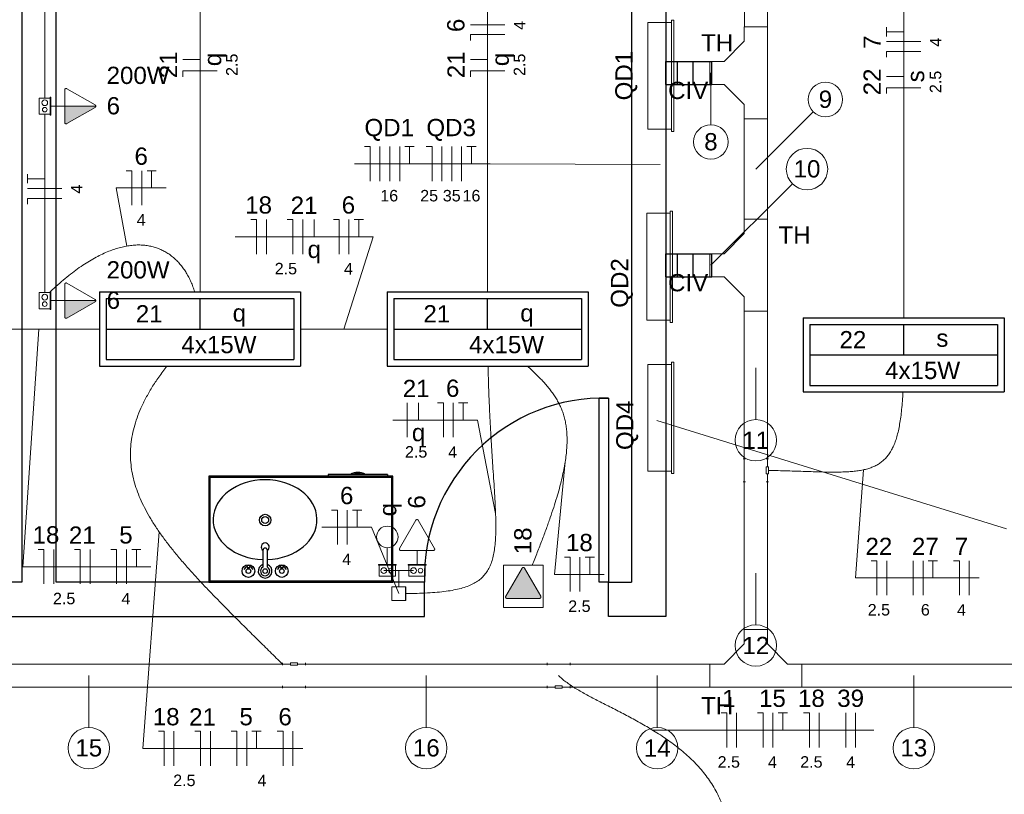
# Model space of a CAD drawing. Header units: millimetres. Extents: x -8 to 220, y -114 to 51.
# Tile 30 of 82: x 30.4 to 34.68, y 28.62 to 31.99. Entities that reach past the tile are written whole.
import ezdxf

# ---------------------------------------------------------------- set-up
doc = ezdxf.new("R2010")
doc.units = ezdxf.units.MM
doc.header["$MEASUREMENT"] = 0
for name, color, linetype in [('1', 1, 'Continuous'), ('AR-SAN', 1, 'Continuous'), ('MOBILARIO', 8, 'Continuous'), ('P-SIMBOL', 5, 'Continuous'), ('parede', 5, 'Continuous'), ('porta', 3, 'Continuous')]:
    doc.layers.add(name, color=color, linetype=linetype)
for name, color, linetype, lineweight in [('Conexões - condutos Retangulares', 8, 'Continuous', 5), ('EL-Condutos', 4, 'Continuous', 5), ('EL-Conexões', 9, 'Continuous', 5), ('EL-Fios (Fase 1)', 7, 'Continuous', 5), ('EL-Fios (Fase 2)', 7, 'Continuous', 5), ('EL-Fios (Fase 3)', 7, 'Continuous', 5), ('EL-Fios (Neutro)', 7, 'Continuous', 5), ('EL-Fios (Retorno)', 7, 'Continuous', 5), ('EL-Fios (Terra)', 7, 'Continuous', 5), ('EL-Interruptor', 5, 'Continuous', 5), ('EL-Quadro de distribuição', 7, 'Continuous', 5), ('EL-Textos fios', 7, 'Continuous', 5), ('EL-Tomadas', 4, 'Continuous', 5), ('IFC-Caixa de passagem-Contorno', 44, 'Continuous', 5), ('Textos', 7, 'Continuous', 5)]:
    doc.layers.add(name, color=color, linetype=linetype, lineweight=lineweight)
doc.styles.add('Arial', font='arial.ttf')

msp = doc.modelspace()

# ---------------------------------------------------------------- hatches: boundary and pattern name
at = {"layer": 'EL-Tomadas', "linetype": 'Continuous'}
for points in [[(30.5969, 31.6153), (30.7315, 31.6153), (30.7314, 31.6141), (30.7309, 31.6126), (30.7301, 31.6115), (30.7292, 31.6106), (30.7284, 31.61), (30.6046, 31.5387), (30.6033, 31.5385), (30.6019, 31.5385), (30.6005, 31.539), (30.5994, 31.5396), (30.598, 31.5409), (30.5971, 31.5426), (30.5969, 31.5438), (30.5969, 31.6153)], [(30.5969, 30.7701), (30.7315, 30.7701), (30.7314, 30.7688), (30.7309, 30.7673), (30.7301, 30.7662), (30.7292, 30.7653), (30.7284, 30.7648), (30.6046, 30.6935), (30.6033, 30.6932), (30.6019, 30.6933), (30.6005, 30.6937), (30.5994, 30.6943), (30.598, 30.6957), (30.5971, 30.6974), (30.5969, 30.6986), (30.5969, 30.7701)], [(32.5844, 29.6075), (32.5136, 29.4848), (32.5132, 29.4798), (32.5188, 29.4758), (32.6604, 29.4758), (32.6656, 29.4788), (32.6656, 29.4848), (32.5948, 29.6075), (32.5896, 29.6105)]]:
    msp.add_hatch(color=256, dxfattribs=at).paths.add_polyline_path(points)

# ---------------------------------------------------------------- linework, layer by layer
for p, q in [((33.2098, 31.8098), (33.4098, 31.8098)), ((33.2098, 31.7098), (33.2098, 31.8098)), ((33.2598, 31.7098), (33.2598, 31.8098)), ((33.3277, 31.7098), (33.3277, 31.8098)), ((33.4098, 31.7098), (33.4098, 31.8098)), ((33.2098, 31.7098), (33.4098, 31.7098)), ((33.2096, 30.974), (33.4096, 30.974)), ((33.2096, 30.874), (33.2096, 30.974)), ((33.2596, 30.874), (33.2596, 30.974)), ((33.3274, 30.874), (33.3274, 30.974)), ((33.4096, 30.874), (33.4096, 30.974)), ((33.2096, 30.874), (33.4096, 30.874))]:
    msp.add_line(p, q)
at = {"layer": '1', "color": 8}
msp.add_arc((32.9398, 29.5667), 0.7803, 88.5312, 181.4688, dxfattribs=at)
at = {"layer": 'AR-SAN'}
for p, q in [((32.023, 30.0067), (31.223, 30.0067)), ((31.223, 30.0067), (31.223, 29.5467)), ((32.018, 30.0017), (31.228, 30.0017)), ((31.228, 30.0017), (31.228, 29.5517)), ((31.7421, 30.0137), (31.7421, 30.0067)), ((31.8391, 30.0137), (31.7421, 30.0137)), ((31.8489, 30.0137), (31.8391, 30.0137)), ((31.8921, 30.0137), (31.8489, 30.0137)), ((31.9019, 30.0137), (31.8921, 30.0137)), ((31.9989, 30.0137), (31.9019, 30.0137)), ((31.9989, 30.0137), (31.9989, 30.0067)), ((32.018, 29.5517), (32.018, 30.0017)), ((32.023, 29.5467), (32.023, 30.0067)), ((31.223, 29.5467), (32.023, 29.5467)), ((31.228, 29.5517), (32.018, 29.5517))]:
    msp.add_line(p, q, dxfattribs=at)
for radius, start, end in [(0.0542, 54.6502, 125.3498), (0.0492, 63.956, 116.044)]:
    msp.add_arc((31.8705, 29.9695), radius, start, end, dxfattribs=at)
at = {"layer": 'Conexões - condutos Retangulares', "linetype": 'Continuous'}
for p, q in [((33.5504, 31.9598), (33.6504, 31.9598)), ((33.6504, 31.9598), (33.6504, 31.5598)), ((33.4625, 31.8098), (33.5504, 31.8977)), ((33.4004, 31.7098), (33.4004, 31.8098)), ((33.4625, 31.7098), (33.5504, 31.6219)), ((33.5504, 31.5598), (33.6504, 31.5598)), ((33.5504, 31.124), (33.6504, 31.124)), ((33.6504, 30.724), (33.6504, 31.124)), ((33.4625, 30.974), (33.5504, 31.0619)), ((33.4004, 30.974), (33.4004, 30.874)), ((33.4625, 30.874), (33.5504, 30.7862)), ((33.5504, 30.724), (33.6504, 30.724)), ((33.6504, 29.3401), (33.5504, 29.3401)), ((33.5504, 29.2779), (33.4625, 29.1901)), ((33.6504, 29.2779), (33.7382, 29.1901)), ((33.4004, 29.1901), (33.4004, 29.0901)), ((33.8004, 29.1901), (33.8004, 29.0901)), ((33.4004, 29.0901), (33.8004, 29.0901))]:
    msp.add_line(p, q, dxfattribs=at)
at = {"layer": 'Conexões - condutos Retangulares'}
for p, q in [((33.5504, 31.9598), (33.5504, 31.8977)), ((33.4004, 31.8098), (33.4625, 31.8098)), ((33.4004, 31.7098), (33.4625, 31.7098)), ((33.5504, 31.5598), (33.5504, 31.6219)), ((33.5504, 31.124), (33.5504, 31.0619)), ((33.4004, 30.974), (33.4625, 30.974)), ((33.4004, 30.874), (33.4625, 30.874)), ((33.5504, 30.724), (33.5504, 30.7862)), ((33.5454, 30.0821), (33.5554, 30.0821)), ((33.5504, 29.9821), (33.5504, 30.0821)), ((33.6454, 30.0821), (33.6554, 30.0821)), ((33.6454, 30.0471), (33.6454, 30.0171)), ((33.6454, 30.0471), (33.6554, 30.0471)), ((33.6504, 30.0821), (33.6504, 30.0471)), ((33.6554, 30.0471), (33.6554, 30.0171)), ((33.6454, 30.0171), (33.6554, 30.0171)), ((33.6504, 30.0171), (33.6504, 29.9821)), ((33.5454, 29.9821), (33.5554, 29.9821)), ((33.6454, 29.9821), (33.6554, 29.9821)), ((33.5504, 29.3401), (33.5504, 29.2779)), ((33.6504, 29.3401), (33.6504, 29.2779)), ((31.543, 29.1851), (31.543, 29.1951)), ((31.543, 29.1901), (31.578, 29.1901)), ((31.578, 29.1951), (31.608, 29.1951)), ((31.578, 29.1851), (31.578, 29.1951)), ((31.608, 29.1851), (31.608, 29.1951)), ((31.608, 29.1901), (31.643, 29.1901)), ((31.643, 29.1851), (31.643, 29.1951)), ((32.6932, 29.1951), (32.6932, 29.1851)), ((32.6932, 29.1901), (32.7932, 29.1901)), ((32.7932, 29.1951), (32.7932, 29.1851)), ((33.4004, 29.1901), (33.4625, 29.1901)), ((33.8004, 29.1901), (33.7382, 29.1901)), ((31.578, 29.1851), (31.608, 29.1851)), ((31.543, 29.0851), (31.543, 29.0951)), ((31.643, 29.0901), (31.543, 29.0901)), ((31.643, 29.0851), (31.643, 29.0951)), ((32.6932, 29.0951), (32.6932, 29.0851)), ((32.7282, 29.0901), (32.6932, 29.0901)), ((32.7582, 29.0951), (32.7282, 29.0951)), ((32.7282, 29.0951), (32.7282, 29.0851)), ((32.7582, 29.0851), (32.7282, 29.0851)), ((32.7582, 29.0951), (32.7582, 29.0851)), ((32.7932, 29.0901), (32.7582, 29.0901)), ((32.7932, 29.0951), (32.7932, 29.0851))]:
    msp.add_line(p, q, dxfattribs=at)
at = {"layer": 'EL-Condutos', "linetype": 'Continuous'}
for p, q in [((33.5534, 33.1652), (33.5508, 31.9598)), ((33.6534, 33.1652), (33.6504, 31.7598)), ((33.4004, 31.8098), (33.4098, 31.8098)), ((33.2598, 31.7467), (33.2598, 31.7598)), ((33.4004, 31.7098), (33.4098, 31.7098)), ((33.5504, 31.5598), (33.5504, 31.124)), ((33.6504, 31.5598), (33.6504, 31.124)), ((33.4004, 30.974), (33.4096, 30.974)), ((33.4004, 30.874), (33.4096, 30.874)), ((33.5504, 30.724), (33.5504, 30.0821)), ((33.6504, 30.724), (33.6504, 30.0821)), ((33.5504, 29.9821), (33.5504, 29.3401)), ((33.6504, 29.9821), (33.6504, 29.3401)), ((31.543, 29.1901), (29.8596, 29.1901)), ((32.6932, 29.1901), (31.643, 29.1901)), ((33.4004, 29.1901), (32.7932, 29.1901)), ((33.8004, 29.1901), (34.924, 29.1901)), ((31.543, 29.0901), (29.8596, 29.0901)), ((32.6932, 29.0901), (31.643, 29.0901)), ((33.4004, 29.0901), (32.7932, 29.0901)), ((33.8004, 29.0901), (34.924, 29.0901))]:
    msp.add_line(p, q, dxfattribs=at)
for points in [[(31.1848, 30.8071), (31.1848, 30.8936), (31.1848, 30.9753), (31.1848, 31.0523), (31.1848, 31.1251), (31.1848, 31.194), (31.1848, 31.2593), (31.1848, 31.3215), (31.1848, 31.3809), (31.1848, 31.4377), (31.1848, 31.4925), (31.1848, 31.5454), (31.1848, 31.597), (31.1848, 31.6475), (31.1848, 31.6973), (31.1848, 31.7467), (31.1848, 31.7962), (31.1848, 31.846), (31.1848, 31.8964), (31.1848, 31.948), (31.1848, 32.001), (31.1848, 32.0557), (31.1848, 32.1126), (31.1848, 32.1719), (31.1848, 32.2341), (31.1848, 32.2995), (31.1848, 32.3684), (31.1848, 32.4411), (31.1848, 32.5182), (31.1848, 32.5998), (31.1848, 32.6864)], [(32.4348, 32.6864), (32.4348, 32.5998), (32.4348, 32.5182), (32.4348, 32.4411), (32.4348, 32.3684), (32.4348, 32.2995), (32.4348, 32.2341), (32.4348, 32.1719), (32.4348, 32.1126), (32.4348, 32.0557), (32.4348, 32.001), (32.4348, 31.948), (32.4348, 31.8964), (32.4348, 31.846), (32.4348, 31.7962), (32.4348, 31.7467), (32.4348, 31.6973), (32.4348, 31.6475), (32.4348, 31.597), (32.4348, 31.5454), (32.4348, 31.4925), (32.4348, 31.4377), (32.4348, 31.3809), (32.4348, 31.3215), (32.4348, 31.2593), (32.4348, 31.194), (32.4348, 31.1251), (32.4348, 31.0523), (32.4348, 30.9753), (32.4348, 30.8936), (32.4348, 30.8071)], [(34.2431, 32.6503), (34.2431, 32.56), (34.2431, 32.475), (34.2431, 32.3947), (34.2431, 32.3189), (34.2431, 32.2472), (34.2431, 32.1792), (34.2431, 32.1145), (34.2431, 32.0527), (34.2431, 31.9936), (34.2431, 31.9367), (34.2431, 31.8817), (34.2431, 31.8281), (34.2431, 31.7757), (34.2431, 31.724), (34.2431, 31.6727), (34.2431, 31.6214), (34.2431, 31.5697), (34.2431, 31.5173), (34.2431, 31.4638), (34.2431, 31.4088), (34.2431, 31.352), (34.2431, 31.2929), (34.2431, 31.2313), (34.2431, 31.1667), (34.2431, 31.0989), (34.2431, 31.0273), (34.2431, 30.9516), (34.2431, 30.8715), (34.2431, 30.7867), (34.2431, 30.6966)], [(30.5098, 32.4066), (30.5098, 32.372), (30.5098, 32.3395), (30.5098, 32.3088), (30.5098, 32.28), (30.5098, 32.2528), (30.5098, 32.227), (30.5098, 32.2026), (30.5098, 32.1793), (30.5098, 32.157), (30.5098, 32.1356), (30.5098, 32.1149), (30.5098, 32.0947), (30.5098, 32.0749), (30.5098, 32.0554), (30.5098, 32.036), (30.5098, 32.0165), (30.5098, 31.9968), (30.5098, 31.9767), (30.5098, 31.9561), (30.5098, 31.9349), (30.5098, 31.9128), (30.5098, 31.8898), (30.5098, 31.8656), (30.5098, 31.8401), (30.5098, 31.8132), (30.5098, 31.7848), (30.5098, 31.7545), (30.5098, 31.7224), (30.5098, 31.6883), (30.5098, 31.652)], [(30.5098, 31.5803), (30.5098, 31.5447), (30.5098, 31.5112), (30.5098, 31.4798), (30.5098, 31.4502), (30.5098, 31.4222), (30.5098, 31.3958), (30.5098, 31.3707), (30.5098, 31.3468), (30.5098, 31.3239), (30.5098, 31.3019), (30.5098, 31.2807), (30.5098, 31.26), (30.5098, 31.2397), (30.5098, 31.2197), (30.5098, 31.1998), (30.5098, 31.1798), (30.5098, 31.1595), (30.5098, 31.139), (30.5098, 31.1178), (30.5098, 31.096), (30.5098, 31.0734), (30.5098, 31.0497), (30.5098, 31.0248), (30.5098, 30.9987), (30.5098, 30.971), (30.5098, 30.9418), (30.5098, 30.9107), (30.5098, 30.8777), (30.5098, 30.8426), (30.5098, 30.8052)], [(30.5344, 30.8091), (30.5669, 30.8391), (30.5987, 30.8664), (30.6298, 30.8912), (30.6602, 30.9135), (30.6899, 30.9334), (30.7189, 30.9508), (30.7471, 30.966), (30.7746, 30.9789), (30.8013, 30.9895), (30.8272, 30.9981), (30.8524, 31.0045), (30.8767, 31.0089), (30.9002, 31.0114), (30.9229, 31.0119), (30.9447, 31.0106), (30.9656, 31.0074), (30.9857, 31.0026), (31.0049, 30.9961), (31.0233, 30.9879), (31.0407, 30.9782), (31.0571, 30.967), (31.0727, 30.9543), (31.0873, 30.9403), (31.1009, 30.9249), (31.1136, 30.9083), (31.1252, 30.8905), (31.1359, 30.8715), (31.1455, 30.8514), (31.1542, 30.8304), (31.1618, 30.8083)], [(30.222, 30.6467), (30.2417, 30.6467), (30.2609, 30.6467), (30.2797, 30.6467), (30.2981, 30.6467), (30.3162, 30.6467), (30.334, 30.6467), (30.3514, 30.6467), (30.3687, 30.6467), (30.3857, 30.6467), (30.4025, 30.6467), (30.4191, 30.6467), (30.4357, 30.6467), (30.4521, 30.6467), (30.4685, 30.6467), (30.4848, 30.6467), (30.5011, 30.6467), (30.5175, 30.6467), (30.5339, 30.6467), (30.5505, 30.6467), (30.5671, 30.6467), (30.5839, 30.6467), (30.6009, 30.6467), (30.6182, 30.6467), (30.6356, 30.6467), (30.6534, 30.6467), (30.6715, 30.6467), (30.6899, 30.6467), (30.7087, 30.6467), (30.7279, 30.6467), (30.7476, 30.6467)], [(31.9977, 30.6467), (31.9841, 30.6467), (31.9708, 30.6467), (31.9576, 30.6467), (31.9446, 30.6467), (31.9318, 30.6467), (31.9192, 30.6467), (31.9067, 30.6467), (31.8943, 30.6467), (31.882, 30.6467), (31.8698, 30.6467), (31.8577, 30.6467), (31.8457, 30.6467), (31.8337, 30.6467), (31.8217, 30.6467), (31.8098, 30.6467), (31.7978, 30.6467), (31.7859, 30.6467), (31.7739, 30.6467), (31.7619, 30.6467), (31.7497, 30.6467), (31.7376, 30.6467), (31.7253, 30.6467), (31.7129, 30.6467), (31.7004, 30.6467), (31.6878, 30.6467), (31.675, 30.6467), (31.662, 30.6467), (31.6488, 30.6467), (31.6355, 30.6467), (31.6219, 30.6467)], [(31.0403, 30.4849), (31.0055, 30.4377), (30.9753, 30.3918), (30.9496, 30.347), (30.9281, 30.3032), (30.911, 30.2604), (30.8979, 30.2184), (30.8889, 30.1771), (30.8838, 30.1364), (30.8825, 30.0963), (30.8849, 30.0565), (30.8909, 30.0171), (30.9003, 29.9779), (30.9132, 29.9388), (30.9293, 29.8997), (30.9486, 29.8605), (30.9709, 29.8211), (30.9961, 29.7814), (31.0242, 29.7413), (31.055, 29.7006), (31.0885, 29.6594), (31.1244, 29.6174), (31.1628, 29.5746), (31.2034, 29.5308), (31.2462, 29.4861), (31.2911, 29.4402), (31.338, 29.393), (31.3867, 29.3445), (31.4372, 29.2946), (31.4893, 29.2431), (31.543, 29.19)], [(32.0772, 29.4968), (32.1278, 29.4977), (32.174, 29.4996), (32.2161, 29.5025), (32.2542, 29.5067), (32.2885, 29.5123), (32.3191, 29.5193), (32.3464, 29.5281), (32.3703, 29.5385), (32.3912, 29.5509), (32.4092, 29.5653), (32.4245, 29.5819), (32.4372, 29.6008), (32.4475, 29.6221), (32.4557, 29.646), (32.4619, 29.6726), (32.4662, 29.702), (32.469, 29.7343), (32.4702, 29.7698), (32.4702, 29.8085), (32.469, 29.8506), (32.467, 29.8962), (32.4642, 29.9453), (32.4608, 29.9983), (32.457, 30.0551), (32.4531, 30.116), (32.4491, 30.181), (32.4453, 30.2504), (32.4418, 30.3241), (32.4388, 30.4024), (32.4366, 30.4854)], [(32.6281, 29.6199), (32.6507, 29.6759), (32.6713, 29.729), (32.69, 29.7792), (32.7069, 29.8267), (32.7218, 29.8715), (32.735, 29.9139), (32.7464, 29.9539), (32.7561, 29.9916), (32.7641, 30.0271), (32.7704, 30.0607), (32.7751, 30.0923), (32.7782, 30.1221), (32.7798, 30.1503), (32.7799, 30.1768), (32.7785, 30.202), (32.7757, 30.2258), (32.7715, 30.2484), (32.766, 30.2699), (32.7591, 30.2904), (32.751, 30.3101), (32.7416, 30.329), (32.7311, 30.3473), (32.7194, 30.3651), (32.7065, 30.3825), (32.6926, 30.3996), (32.6776, 30.4166), (32.6617, 30.4336), (32.6447, 30.4506), (32.6269, 30.4678), (32.6081, 30.4853)], [(34.2398, 30.3733), (34.2374, 30.3336), (34.2342, 30.297), (34.2303, 30.2633), (34.2255, 30.2324), (34.2199, 30.2042), (34.2134, 30.1787), (34.2059, 30.1556), (34.1973, 30.1349), (34.1877, 30.1164), (34.177, 30.1), (34.1651, 30.0856), (34.152, 30.073), (34.1377, 30.0623), (34.122, 30.0531), (34.105, 30.0455), (34.0866, 30.0393), (34.0667, 30.0344), (34.0453, 30.0306), (34.0224, 30.0278), (33.9979, 30.026), (33.9718, 30.025), (33.9439, 30.0246), (33.9143, 30.0248), (33.883, 30.0254), (33.8497, 30.0264), (33.8147, 30.0275), (33.7776, 30.0287), (33.7386, 30.0299), (33.6976, 30.031), (33.6545, 30.0317)], [(32.0481, 29.4967), (32.0481, 29.4967), (32.0481, 29.4967), (32.0482, 29.4967), (32.0482, 29.4967), (32.0482, 29.4967), (32.0482, 29.4967), (32.0482, 29.4967), (32.0483, 29.4967), (32.0483, 29.4967), (32.0483, 29.4967), (32.0483, 29.4967), (32.0483, 29.4967), (32.0483, 29.4967), (32.0484, 29.4967), (32.0484, 29.4967), (32.0484, 29.4967), (32.0484, 29.4967), (32.0484, 29.4967), (32.0484, 29.4967), (32.0484, 29.4967), (32.0485, 29.4967), (32.0485, 29.4967), (32.0485, 29.4967), (32.0485, 29.4967), (32.0485, 29.4967), (32.0486, 29.4967), (32.0486, 29.4967), (32.0486, 29.4967), (32.0486, 29.4967), (32.0487, 29.4967)], [(33.4618, 28.5581), (33.4493, 28.5918), (33.4346, 28.624), (33.4179, 28.6546), (33.3992, 28.6838), (33.3788, 28.7116), (33.3569, 28.738), (33.3334, 28.7632), (33.3087, 28.7872), (33.2828, 28.8101), (33.2559, 28.8318), (33.2282, 28.8526), (33.1998, 28.8724), (33.1708, 28.8914), (33.1415, 28.9095), (33.1119, 28.9268), (33.0822, 28.9435), (33.0526, 28.9596), (33.0233, 28.975), (32.9943, 28.99), (32.9658, 29.0046), (32.938, 29.0187), (32.911, 29.0326), (32.885, 29.0462), (32.8602, 29.0596), (32.8366, 29.073), (32.8144, 29.0862), (32.7939, 29.0995), (32.7751, 29.1129), (32.7581, 29.1264), (32.7432, 29.1401)]]:
    msp.add_spline(points, degree=3, dxfattribs=at)
at = {"layer": 'EL-Conexões'}
for p, q in [((32.0481, 29.5967), (31.9838, 29.5967)), ((32.0481, 29.5267), (32.0481, 29.5967)), ((32.0487, 29.5267), (32.0487, 29.5967)), ((32.0487, 29.5967), (32.113, 29.5967))]:
    msp.add_line(p, q, dxfattribs=at)
for points in [[(32.0181, 29.4667), (32.0181, 29.5267), (32.0781, 29.5267), (32.0781, 29.4667), (32.0181, 29.4667)], [(32.0187, 29.4667), (32.0187, 29.5267), (32.0787, 29.5267), (32.0787, 29.4667), (32.0187, 29.4667)]]:
    msp.add_lwpolyline(points, dxfattribs=at)
at = {"layer": 'EL-Fios (Fase 1)'}
for p, q in [((34.3181, 31.8959), (34.1681, 31.8959)), ((31.9667, 31.2896), (31.9667, 31.4396)), ((32.2359, 31.2896), (32.2359, 31.4396)), ((31.4732, 30.9726), (31.4732, 31.1226)), ((31.6313, 30.9726), (31.6313, 31.1226)), ((32.0845, 30.176), (32.0845, 30.326)), ((30.5491, 29.5385), (30.5491, 29.6885)), ((30.7071, 29.5385), (30.7071, 29.6885)), ((30.8652, 29.5385), (30.8652, 29.6885)), ((32.8361, 29.5052), (32.8361, 29.6552)), ((34.528, 29.4896), (34.528, 29.6396)), ((33.5169, 28.8282), (33.5169, 28.9782)), ((33.675, 28.8282), (33.675, 28.9782)), ((33.8759, 28.8282), (33.8759, 28.9782)), ((33.9911, 28.8282), (33.9911, 28.9782)), ((31.0716, 28.7482), (31.0716, 28.8982)), ((31.2296, 28.7482), (31.2296, 28.8982)), ((31.3876, 28.7482), (31.3876, 28.8982))]:
    msp.add_line(p, q, dxfattribs=at)
at = {"layer": 'EL-Fios (Fase 2)'}
for p, q in [((32.0096, 31.2896), (32.0096, 31.4396)), ((32.2788, 31.2896), (32.2788, 31.4396)), ((34.2843, 29.4896), (34.2843, 29.6396)), ((34.0339, 28.8282), (34.0339, 28.9782))]:
    msp.add_line(p, q, dxfattribs=at)
at = {"layer": 'EL-Fios (Fase 3)'}
for p, q in [((32.5098, 31.969), (32.3598, 31.969)), ((32.0525, 31.2896), (32.0525, 31.4396)), ((32.3216, 31.2896), (32.3216, 31.4396)), ((30.9316, 31.1849), (30.9316, 31.3349)), ((30.5848, 31.2572), (30.4348, 31.2572)), ((31.8322, 30.9726), (31.8322, 31.1226)), ((32.2854, 30.176), (32.2854, 30.326)), ((31.8247, 29.7097), (31.8247, 29.8597)), ((34.1691, 29.4896), (34.1691, 29.6396)), ((34.3271, 29.4896), (34.3271, 29.6396)), ((31.5885, 28.7482), (31.5885, 28.8982))]:
    msp.add_line(p, q, dxfattribs=at)
at = {"layer": 'EL-Fios (Neutro)'}
for p, q in [((32.5098, 31.9262), (32.3598, 31.9262)), ((32.3598, 31.9012), (32.3598, 31.9262)), ((34.3181, 31.8531), (34.1681, 31.8531)), ((34.1681, 31.8281), (34.1681, 31.8531)), ((31.2598, 31.7682), (31.1098, 31.7682)), ((31.1098, 31.7432), (31.1098, 31.7682)), ((32.5098, 31.7682), (32.3598, 31.7682)), ((32.3598, 31.7432), (32.3598, 31.7682)), ((34.3181, 31.695), (34.1681, 31.695)), ((34.1681, 31.67), (34.1681, 31.695)), ((31.8989, 31.4396), (31.9239, 31.4396)), ((31.9239, 31.2896), (31.9239, 31.4396)), ((32.1681, 31.4396), (32.1931, 31.4396)), ((32.1931, 31.2896), (32.1931, 31.4396)), ((30.8638, 31.3349), (30.8888, 31.3349)), ((30.8888, 31.1849), (30.8888, 31.3349)), ((30.5848, 31.2143), (30.4348, 31.2143)), ((30.4348, 31.1893), (30.4348, 31.2143)), ((31.4054, 31.1226), (31.4304, 31.1226)), ((31.4304, 30.9726), (31.4304, 31.1226)), ((31.5634, 31.1226), (31.5884, 31.1226)), ((31.5884, 30.9726), (31.5884, 31.1226)), ((31.7643, 31.1226), (31.7893, 31.1226)), ((31.7893, 30.9726), (31.7893, 31.1226)), ((32.2175, 30.326), (32.2425, 30.326)), ((32.2425, 30.176), (32.2425, 30.326)), ((31.7568, 29.8597), (31.7818, 29.8597)), ((31.7818, 29.7097), (31.7818, 29.8597)), ((30.4812, 29.6885), (30.5062, 29.6885)), ((30.5062, 29.5385), (30.5062, 29.6885)), ((30.6393, 29.6885), (30.6643, 29.6885)), ((30.6643, 29.5385), (30.6643, 29.6885)), ((30.7973, 29.6885), (30.8223, 29.6885)), ((30.8223, 29.5385), (30.8223, 29.6885)), ((32.7683, 29.6552), (32.7933, 29.6552)), ((32.7933, 29.5052), (32.7933, 29.6552)), ((34.1012, 29.6396), (34.1262, 29.6396)), ((34.1262, 29.4896), (34.1262, 29.6396)), ((34.4602, 29.6396), (34.4852, 29.6396)), ((34.4852, 29.4896), (34.4852, 29.6396)), ((33.4491, 28.9782), (33.4741, 28.9782)), ((33.4741, 28.8282), (33.4741, 28.9782)), ((33.6071, 28.9782), (33.6321, 28.9782)), ((33.6321, 28.8282), (33.6321, 28.9782)), ((33.808, 28.9782), (33.833, 28.9782)), ((33.833, 28.8282), (33.833, 28.9782)), ((31.0037, 28.8982), (31.0287, 28.8982)), ((31.0287, 28.7482), (31.0287, 28.8982)), ((31.1617, 28.8982), (31.1867, 28.8982)), ((31.1867, 28.7482), (31.1867, 28.8982)), ((31.3198, 28.8982), (31.3448, 28.8982)), ((31.3448, 28.7482), (31.3448, 28.8982)), ((31.5207, 28.8982), (31.5457, 28.8982)), ((31.5457, 28.7482), (31.5457, 28.8982))]:
    msp.add_line(p, q, dxfattribs=at)
at = {"layer": 'EL-Fios (Retorno)'}
for p, q in [((31.1848, 31.8182), (31.1098, 31.8182)), ((32.4348, 31.8182), (32.3598, 31.8182)), ((34.2431, 31.745), (34.1681, 31.745)), ((31.6813, 31.0476), (31.6813, 31.1226)), ((32.1345, 30.251), (32.1345, 30.326))]:
    msp.add_line(p, q, dxfattribs=at)
at = {"layer": 'EL-Fios (Terra)'}
for points in [[(34.2431, 31.9388), (34.1681, 31.9388), (34.1681, 31.9188), (34.1681, 31.9588)], [(32.0953, 31.3646), (32.0953, 31.4396), (32.0753, 31.4396), (32.1153, 31.4396)], [(32.3645, 31.3646), (32.3645, 31.4396), (32.3445, 31.4396), (32.3845, 31.4396)], [(30.9745, 31.2599), (30.9745, 31.3349), (30.9545, 31.3349), (30.9945, 31.3349)], [(30.5098, 31.3), (30.4348, 31.3), (30.4348, 31.28), (30.4348, 31.32)], [(31.875, 31.0476), (31.875, 31.1226), (31.855, 31.1226), (31.895, 31.1226)], [(32.3283, 30.251), (32.3283, 30.326), (32.3083, 30.326), (32.3483, 30.326)], [(31.8675, 29.7847), (31.8675, 29.8597), (31.8475, 29.8597), (31.8875, 29.8597)], [(30.908, 29.6135), (30.908, 29.6885), (30.888, 29.6885), (30.928, 29.6885)], [(32.879, 29.5802), (32.879, 29.6552), (32.859, 29.6552), (32.899, 29.6552)], [(34.37, 29.5646), (34.37, 29.6396), (34.35, 29.6396), (34.39, 29.6396)], [(33.7178, 28.9032), (33.7178, 28.9782), (33.6978, 28.9782), (33.7378, 28.9782)], [(31.4305, 28.8232), (31.4305, 28.8982), (31.4105, 28.8982), (31.4505, 28.8982)]]:
    msp.add_lwpolyline(points, dxfattribs=at)
at = {"layer": 'EL-Interruptor'}
msp.add_line((31.9988, 29.6961), (31.9988, 29.6235), dxfattribs=at)
msp.add_circle((31.9988, 29.743), 0.0469, dxfattribs=at)
at = {"layer": 'EL-Quadro de distribuição'}
for p, q in [((33.1316, 31.9787), (33.2336, 31.9787)), ((33.1316, 31.5147), (33.1316, 31.9787)), ((33.2336, 31.9787), (33.2336, 31.9887)), ((33.2336, 31.9887), (33.2436, 31.9887)), ((33.2336, 31.9787), (33.2336, 31.5147)), ((33.2436, 31.9887), (33.2436, 31.5047)), ((33.2336, 31.5147), (33.1316, 31.5147)), ((33.2336, 31.5047), (33.2336, 31.5147)), ((33.2436, 31.5047), (33.2336, 31.5047)), ((33.2282, 31.1496), (33.2282, 31.1596)), ((33.2282, 31.1596), (33.2382, 31.1596)), ((33.2382, 31.1596), (33.2382, 30.6756)), ((33.1262, 31.1496), (33.2282, 31.1496)), ((33.1262, 30.6856), (33.1262, 31.1496)), ((33.2282, 31.1496), (33.2282, 30.6856)), ((33.2282, 30.6856), (33.1262, 30.6856)), ((33.2282, 30.6756), (33.2282, 30.6856)), ((33.2382, 30.6756), (33.2282, 30.6756)), ((33.1316, 30.4929), (33.2336, 30.4929)), ((33.1316, 30.0289), (33.1316, 30.4929)), ((33.2336, 30.4929), (33.2336, 30.5029)), ((33.2336, 30.5029), (33.2436, 30.5029)), ((33.2336, 30.4929), (33.2336, 30.0289)), ((33.2436, 30.5029), (33.2436, 30.0189)), ((33.2336, 30.0289), (33.1316, 30.0289)), ((33.2336, 30.0189), (33.2336, 30.0289)), ((33.2436, 30.0189), (33.2336, 30.0189))]:
    msp.add_line(p, q, dxfattribs=at)
at = {"layer": 'EL-Textos fios'}
for p, q in [((33.4051, 31.7598), (33.4051, 31.5348)), ((33.6004, 31.3419), (33.8498, 31.5914)), ((31.856, 31.3646), (32.4462, 31.3646)), ((33.1842, 31.362), (32.4462, 31.3646)), ((30.8673, 31.0074), (30.8209, 31.2599)), ((30.8209, 31.2599), (31.0373, 31.2599)), ((33.405, 30.924), (33.7592, 31.2783)), ((31.3382, 31.0476), (31.9379, 31.0476)), ((31.8098, 30.6467), (31.9379, 31.0476)), ((30.4848, 30.6467), (30.414, 29.6135)), ((33.6004, 30.478), (33.6004, 30.253)), ((32.023, 30.251), (32.3911, 30.251)), ((32.4692, 29.8449), (32.3911, 30.251)), ((33.1706, 30.2489), (34.6901, 29.7782)), ((32.7718, 30.0696), (32.7254, 29.5802)), ((34.0683, 30.0347), (34.034, 29.5646)), ((31.714, 29.7847), (31.9304, 29.7847)), ((32.0484, 29.4967), (31.9304, 29.7847)), ((31.0073, 29.7651), (30.9365, 28.8232)), ((30.414, 29.6135), (30.9709, 29.6135)), ((32.7254, 29.5802), (32.9418, 29.5802)), ((33.6004, 29.5861), (33.6004, 29.3611)), ((34.034, 29.5646), (34.5709, 29.5646)), ((30.7013, 29.1401), (30.7013, 28.9151)), ((32.1681, 29.1401), (32.1681, 28.9151)), ((33.1718, 29.1401), (33.1718, 28.9151)), ((34.2872, 29.1401), (34.2872, 28.9151)), ((33.1518, 28.9032), (33.3916, 28.9032)), ((33.3916, 28.9032), (34.1136, 28.9032)), ((30.9365, 28.8232), (31.6314, 28.8232))]:
    msp.add_line(p, q, dxfattribs=at)
for centre, radius in [((33.9028, 31.6444), 0.075), ((33.4051, 31.4598), 0.075), ((33.8229, 31.3419), 0.09), ((33.6004, 30.163), 0.09), ((33.6004, 29.2711), 0.09), ((30.7013, 28.8251), 0.09), ((32.1681, 28.8251), 0.09), ((33.1718, 28.8251), 0.09), ((34.2872, 28.8251), 0.09)]:
    msp.add_circle(centre, radius, dxfattribs=at)
at = {"layer": 'EL-Tomadas'}
for p, q in [((30.5968, 31.5445), (30.5969, 31.6861)), ((30.6059, 31.6913), (30.7285, 31.6205)), ((30.5969, 31.6153), (30.5366, 31.6153)), ((30.5969, 31.6153), (30.7315, 31.6153)), ((30.7285, 31.6101), (30.6058, 31.5393)), ((30.5968, 30.6992), (30.5969, 30.8408)), ((30.6059, 30.846), (30.7285, 30.7752)), ((30.5969, 30.7701), (30.5366, 30.7701)), ((30.5969, 30.7701), (30.7315, 30.7701)), ((30.7285, 30.7649), (30.6058, 30.694)), ((32.052, 29.6928), (32.1228, 29.8155)), ((32.1332, 29.8155), (32.204, 29.6928)), ((32.1988, 29.6838), (32.0572, 29.6838)), ((32.128, 29.6838), (32.128, 29.6235)), ((32.5136, 29.4848), (32.5844, 29.6075)), ((32.5948, 29.6075), (32.6656, 29.4848)), ((32.6604, 29.4758), (32.5188, 29.4758))]:
    msp.add_line(p, q, dxfattribs=at)
for points in [[(30.6059, 31.6913), (30.6053, 31.6916), (30.6046, 31.6918), (30.6039, 31.692), (30.6032, 31.6921), (30.6026, 31.6921), (30.6019, 31.692), (30.6012, 31.6918), (30.6005, 31.6916), (30.5999, 31.6913), (30.5993, 31.6909), (30.5988, 31.6905), (30.5983, 31.69), (30.5979, 31.6894), (30.5975, 31.6888), (30.5973, 31.6882), (30.5971, 31.6875), (30.5969, 31.6868), (30.5969, 31.6861)], [(30.7285, 31.6101), (30.7291, 31.6105), (30.7296, 31.6109), (30.7301, 31.6114), (30.7305, 31.612), (30.7309, 31.6126), (30.7312, 31.6133), (30.7314, 31.6139), (30.7315, 31.6146), (30.7315, 31.6153), (30.7315, 31.616), (30.7314, 31.6167), (30.7312, 31.6174), (30.7309, 31.618), (30.7305, 31.6186), (30.7301, 31.6192), (30.7296, 31.6197), (30.7291, 31.6201), (30.7285, 31.6205)], [(30.5968, 31.5445), (30.5969, 31.5438), (30.597, 31.5431), (30.5972, 31.5424), (30.5975, 31.5418), (30.5978, 31.5412), (30.5982, 31.5406), (30.5987, 31.5401), (30.5992, 31.5397), (30.5998, 31.5393), (30.6005, 31.539), (30.6011, 31.5387), (30.6018, 31.5386), (30.6025, 31.5385), (30.6032, 31.5385), (30.6039, 31.5386), (30.6046, 31.5387), (30.6052, 31.539), (30.6058, 31.5393)], [(30.6059, 30.846), (30.6053, 30.8464), (30.6046, 30.8466), (30.6039, 30.8468), (30.6032, 30.8468), (30.6026, 30.8468), (30.6019, 30.8468), (30.6012, 30.8466), (30.6005, 30.8464), (30.5999, 30.846), (30.5993, 30.8457), (30.5988, 30.8452), (30.5983, 30.8447), (30.5979, 30.8441), (30.5975, 30.8435), (30.5973, 30.8429), (30.5971, 30.8422), (30.5969, 30.8415), (30.5969, 30.8408)], [(30.7285, 30.7649), (30.7291, 30.7652), (30.7296, 30.7657), (30.7301, 30.7662), (30.7305, 30.7668), (30.7309, 30.7674), (30.7312, 30.768), (30.7314, 30.7687), (30.7315, 30.7694), (30.7315, 30.7701), (30.7315, 30.7707), (30.7314, 30.7714), (30.7312, 30.7721), (30.7309, 30.7727), (30.7305, 30.7734), (30.7301, 30.7739), (30.7296, 30.7744), (30.7291, 30.7749), (30.7285, 30.7752)], [(30.5968, 30.6992), (30.5969, 30.6985), (30.597, 30.6978), (30.5972, 30.6972), (30.5975, 30.6965), (30.5978, 30.6959), (30.5982, 30.6954), (30.5987, 30.6949), (30.5992, 30.6944), (30.5998, 30.694), (30.6005, 30.6937), (30.6011, 30.6935), (30.6018, 30.6933), (30.6025, 30.6932), (30.6032, 30.6932), (30.6039, 30.6933), (30.6046, 30.6935), (30.6052, 30.6937), (30.6058, 30.694)], [(32.1332, 29.8155), (32.1328, 29.816), (32.1323, 29.8166), (32.1318, 29.817), (32.1313, 29.8175), (32.1306, 29.8178), (32.13, 29.8181), (32.1293, 29.8183), (32.1287, 29.8184), (32.128, 29.8185), (32.1273, 29.8184), (32.1266, 29.8183), (32.1259, 29.8181), (32.1253, 29.8178), (32.1247, 29.8175), (32.1241, 29.817), (32.1236, 29.8166), (32.1231, 29.816), (32.1228, 29.8155)], [(32.052, 29.6928), (32.0517, 29.6922), (32.0514, 29.6915), (32.0513, 29.6909), (32.0512, 29.6902), (32.0512, 29.6895), (32.0513, 29.6888), (32.0514, 29.6881), (32.0517, 29.6875), (32.052, 29.6868), (32.0523, 29.6862), (32.0528, 29.6857), (32.0533, 29.6852), (32.0539, 29.6848), (32.0545, 29.6845), (32.0551, 29.6842), (32.0558, 29.684), (32.0565, 29.6839), (32.0572, 29.6838)], [(32.1988, 29.6838), (32.1995, 29.6838), (32.2002, 29.6839), (32.2008, 29.6841), (32.2015, 29.6844), (32.2021, 29.6847), (32.2026, 29.6852), (32.2032, 29.6856), (32.2036, 29.6862), (32.204, 29.6868), (32.2043, 29.6874), (32.2045, 29.688), (32.2047, 29.6887), (32.2048, 29.6894), (32.2048, 29.6901), (32.2047, 29.6908), (32.2045, 29.6915), (32.2043, 29.6921), (32.204, 29.6928)], [(32.5036, 29.6205), (32.5036, 29.4358), (32.6756, 29.4358), (32.6756, 29.6205), (32.5036, 29.6205)], [(32.5948, 29.6075), (32.5944, 29.608), (32.594, 29.6086), (32.5935, 29.609), (32.5929, 29.6095), (32.5923, 29.6098), (32.5917, 29.6101), (32.591, 29.6103), (32.5903, 29.6104), (32.5896, 29.6105), (32.5889, 29.6104), (32.5882, 29.6103), (32.5875, 29.6101), (32.5869, 29.6098), (32.5863, 29.6095), (32.5857, 29.609), (32.5852, 29.6086), (32.5848, 29.608), (32.5844, 29.6075)], [(32.5136, 29.4848), (32.5133, 29.4842), (32.5131, 29.4835), (32.5129, 29.4829), (32.5128, 29.4822), (32.5128, 29.4815), (32.5129, 29.4808), (32.5131, 29.4801), (32.5133, 29.4794), (32.5136, 29.4788), (32.514, 29.4782), (32.5144, 29.4777), (32.5149, 29.4772), (32.5155, 29.4768), (32.5161, 29.4765), (32.5168, 29.4762), (32.5174, 29.476), (32.5181, 29.4759), (32.5188, 29.4758)], [(32.6604, 29.4758), (32.6611, 29.4758), (32.6618, 29.4759), (32.6625, 29.4761), (32.6631, 29.4764), (32.6637, 29.4767), (32.6643, 29.4772), (32.6648, 29.4776), (32.6652, 29.4782), (32.6656, 29.4788), (32.6659, 29.4794), (32.6662, 29.48), (32.6663, 29.4807), (32.6664, 29.4814), (32.6664, 29.4821), (32.6663, 29.4828), (32.6662, 29.4835), (32.6659, 29.4841), (32.6656, 29.4848)]]:
    msp.add_lwpolyline(points, dxfattribs=at)
at = {"layer": 'IFC-Caixa de passagem-Contorno'}
for p, q in [((30.4861, 31.5803), (30.4861, 31.6503)), ((30.5336, 31.6503), (30.4861, 31.6503)), ((30.5336, 31.5763), (30.5336, 31.6543)), ((30.5366, 31.6543), (30.5336, 31.6543)), ((30.5366, 31.5763), (30.5366, 31.6543)), ((30.5336, 31.5803), (30.4861, 31.5803)), ((30.5366, 31.5763), (30.5336, 31.5763)), ((30.4861, 30.7351), (30.4861, 30.8051)), ((30.5336, 30.8051), (30.4861, 30.8051)), ((30.5336, 30.7311), (30.5336, 30.8091)), ((30.5366, 30.8091), (30.5336, 30.8091)), ((30.5366, 30.7311), (30.5366, 30.8091)), ((30.5336, 30.7351), (30.4861, 30.7351)), ((30.5366, 30.7311), (30.5336, 30.7311)), ((32.0378, 29.6235), (31.9598, 29.6235)), ((31.9598, 29.6235), (31.9598, 29.6205)), ((32.0378, 29.6205), (31.9598, 29.6205)), ((31.9638, 29.6205), (31.9638, 29.573)), ((32.0338, 29.6205), (32.0338, 29.573)), ((32.0378, 29.6235), (32.0378, 29.6205)), ((32.167, 29.6235), (32.089, 29.6235)), ((32.089, 29.6235), (32.089, 29.6205)), ((32.167, 29.6205), (32.089, 29.6205)), ((32.093, 29.6205), (32.093, 29.573)), ((32.163, 29.6205), (32.163, 29.573)), ((32.167, 29.6235), (32.167, 29.6205)), ((32.0338, 29.573), (31.9638, 29.573)), ((32.163, 29.573), (32.093, 29.573))]:
    msp.add_line(p, q, dxfattribs=at)
for centre, radius in [((30.5098, 31.6303), 0.0125), ((30.5098, 31.6003), 0.00995), ((30.5098, 30.7851), 0.0125), ((30.5098, 30.7551), 0.00995), ((31.9838, 29.5967), 0.0125), ((32.0138, 29.5967), 0.00995), ((32.113, 29.5967), 0.0125), ((32.143, 29.5967), 0.00995)]:
    msp.add_circle(centre, radius, dxfattribs=at)
at = {"layer": 'MOBILARIO', "color": 1, "linetype": 'Continuous'}
for p, q in [((31.4577, 29.6844), (31.4577, 29.6117)), ((31.4577, 29.6844), (31.4577, 29.6117)), ((31.4777, 29.6117), (31.4777, 29.6844)), ((31.4777, 29.6117), (31.4777, 29.6844)), ((31.3927, 29.604), (31.3927, 29.6094)), ((31.3927, 29.604), (31.3927, 29.6094)), ((31.3977, 29.604), (31.3977, 29.6094)), ((31.3977, 29.604), (31.3977, 29.6094)), ((31.5377, 29.604), (31.5377, 29.6094)), ((31.5377, 29.604), (31.5377, 29.6094)), ((31.5427, 29.604), (31.5427, 29.6094)), ((31.5427, 29.604), (31.5427, 29.6094))]:
    msp.add_line(p, q, dxfattribs=at)
for centre, radius in [((31.4679, 29.8162), 0.025), ((31.4679, 29.8162), 0.015), ((31.3952, 29.5944), 0.0275), ((31.3952, 29.5944), 0.0275), ((31.3952, 29.6144), 0.00559), ((31.3952, 29.6144), 0.00559), ((31.5402, 29.5944), 0.0275), ((31.5402, 29.5944), 0.0275), ((31.5402, 29.6144), 0.00559), ((31.5402, 29.6144), 0.00559), ((31.3952, 29.5944), 0.01), ((31.3952, 29.5944), 0.01), ((31.4677, 29.5944), 0.01), ((31.4677, 29.5944), 0.01), ((31.5402, 29.5944), 0.01), ((31.5402, 29.5944), 0.01)]:
    msp.add_circle(centre, radius, dxfattribs=at)
for centre, radius, start, end in [((31.468, 29.6991), 0.0175, 303.8654, 234.2033), ((31.468, 29.6991), 0.0175, 303.8654, 234.2033), ((31.4677, 29.6844), 0.01, 0, 180), ((31.4677, 29.6844), 0.01, 0, 180), ((31.3952, 29.5944), 0.02, 105.2407, 164.2093), ((31.3952, 29.5944), 0.02, 105.2407, 164.2093), ((31.3952, 29.5944), 0.02, 16.4413, 74.0789), ((31.3952, 29.5944), 0.02, 16.4413, 74.0789), ((31.4677, 29.5944), 0.03, 109.6514, 70.3603), ((31.4677, 29.5944), 0.03, 109.6514, 70.3603), ((31.5402, 29.5944), 0.02, 106.12, 164.0884), ((31.5402, 29.5944), 0.02, 106.12, 164.0884), ((31.5402, 29.5944), 0.02, 16.2342, 73.9047), ((31.5402, 29.5944), 0.02, 16.2342, 73.9047), ((31.4677, 29.5944), 0.02, 120.3431, 59.7554), ((31.4677, 29.5944), 0.02, 120.3431, 59.7554)]:
    msp.add_arc(centre, radius, start, end, dxfattribs=at)
at = {"layer": 'MOBILARIO', "linetype": 'Continuous'}
msp.add_ellipse((31.4675, 29.8178), major_axis=(-0.2257, 0), ratio=0.76869, start_param=1.616237, end_param=7.810769, dxfattribs=at)
at = {"layer": 'P-SIMBOL'}
for p, q in [((30.748, 30.808), (31.6216, 30.808)), ((30.748, 30.808), (30.748, 30.4855)), ((30.7768, 30.7792), (31.5928, 30.7792)), ((30.7768, 30.7792), (30.7768, 30.5142)), ((31.1848, 30.6467), (31.1848, 30.7792)), ((31.5928, 30.7792), (31.5928, 30.5142)), ((31.6216, 30.808), (31.6216, 30.4855)), ((31.998, 30.808), (32.8716, 30.808)), ((31.998, 30.808), (31.998, 30.4855)), ((32.0268, 30.7792), (32.8428, 30.7792)), ((32.0268, 30.7792), (32.0268, 30.5142)), ((32.4348, 30.6467), (32.4348, 30.7792)), ((32.8428, 30.7792), (32.8428, 30.5142)), ((32.8716, 30.808), (32.8716, 30.4855)), ((33.8064, 30.6955), (34.6799, 30.6955)), ((33.8064, 30.6955), (33.8064, 30.373)), ((34.6799, 30.6955), (34.6799, 30.373)), ((30.7768, 30.6467), (31.5928, 30.6467)), ((32.0268, 30.6467), (32.8428, 30.6467)), ((33.8351, 30.6667), (34.6512, 30.6667)), ((33.8351, 30.6667), (33.8351, 30.4017)), ((34.2432, 30.5342), (34.2432, 30.6667)), ((34.6512, 30.6667), (34.6512, 30.4017)), ((30.7768, 30.5142), (31.5928, 30.5142)), ((32.0268, 30.5142), (32.8428, 30.5142)), ((33.8351, 30.5342), (34.6512, 30.5342)), ((30.748, 30.4855), (31.6216, 30.4855)), ((31.998, 30.4855), (32.8716, 30.4855)), ((33.8351, 30.4017), (34.6512, 30.4017)), ((33.8064, 30.373), (34.6799, 30.373))]:
    msp.add_line(p, q, dxfattribs=at)
at = {"layer": 'parede', "color": 8}
for p, q in [((33.2098, 34.0967), (33.2098, 29.3967)), ((33.0598, 33.9467), (33.0598, 29.5467)), ((32.9598, 29.3967), (32.9598, 29.5467)), ((32.9598, 29.5467), (33.0598, 29.5467)), ((33.2098, 29.3967), (32.9598, 29.3967))]:
    msp.add_line(p, q, dxfattribs=at)
msp.add_lwpolyline([(30.4098, 33.9467), (30.4098, 29.5467), (30.3098, 29.5467), (30.3098, 29.3967), (32.1598, 29.3967), (32.1598, 29.5467), (30.5598, 29.5467), (30.5598, 33.9467)], dxfattribs=at)
at = {"layer": 'porta', "color": 8}
msp.add_lwpolyline([(32.9598, 30.3467), (32.9598, 29.5467), (32.9198, 29.5467), (32.9198, 30.3467)], close=True, dxfattribs=at)

# ---------------------------------------------------------------- texts
at = {"layer": 'EL-Textos fios', "attachment_point": 8, "rotation": 90.0002, "line_spacing_factor": 0.6, "style": 'Arial'}
for s, insert, char_height, width in [('6', (32.335, 31.9665), 0.075, 0.116502), ('4', (32.5988, 31.9665), 0.05, 0.077668), ('7', (34.1434, 31.8934), 0.075, 0.116502), ('4', (34.4071, 31.8934), 0.05, 0.077668), ('21', (31.085, 31.7952), 0.075, 0.233003), ('q', (31.2995, 31.8182), 0.075, 0.116502), ('2.5', (31.3488, 31.7952), 0.05, 0.194131), ('21', (32.335, 31.7952), 0.075, 0.233003), ('q', (32.5495, 31.8182), 0.075, 0.116502), ('2.5', (32.5988, 31.7952), 0.05, 0.194131), ('22', (34.1434, 31.7207), 0.075, 0.233003), ('s', (34.3331, 31.745), 0.075, 0.10484), ('2.5', (34.4071, 31.7207), 0.05, 0.194131), ('4', (30.6738, 31.2547), 0.05, 0.077668)]:
    msp.add_mtext(s, dxfattribs=dict(at, insert=insert, char_height=char_height, width=width))
at = {"layer": 'EL-Textos fios', "attachment_point": 8, "line_spacing_factor": 0.6, "style": 'Arial'}
for s, insert, char_height, width in [('9', (33.9028, 31.6069), 0.075, 0.116502), ('QD1', (32.0071, 31.4643), 0.075, 0.430907), ('QD3', (32.2763, 31.4643), 0.075, 0.430907), ('8', (33.4051, 31.4223), 0.075, 0.116502), ('6', (30.9291, 31.3596), 0.075, 0.116502), ('10', (33.8229, 31.3044), 0.075, 0.233003), ('18', (31.4393, 31.1473), 0.075, 0.233003), ('21', (31.6369, 31.1473), 0.075, 0.233003), ('6', (31.8297, 31.1473), 0.075, 0.116502), ('16', (32.0071, 31.2006), 0.05, 0.155335), ('25', (32.1806, 31.2006), 0.05, 0.155335), ('35', (32.2788, 31.2006), 0.05, 0.155335), ('16', (32.3645, 31.2006), 0.05, 0.155335), ('4', (30.9291, 31.0959), 0.05, 0.077668), ('q', (31.6813, 30.9328), 0.075, 0.116502), ('2.5', (31.5579, 30.8836), 0.05, 0.194131), ('4', (31.8297, 30.8836), 0.05, 0.077668), ('21', (32.1241, 30.3508), 0.075, 0.233003), ('6', (32.2829, 30.3508), 0.075, 0.116502), ('q', (32.1345, 30.1363), 0.075, 0.116502), ('11', (33.6004, 30.1255), 0.075, 0.233003), ('2.5', (32.1241, 30.087), 0.05, 0.194131), ('4', (32.2829, 30.087), 0.05, 0.077668), ('6', (31.8222, 29.8844), 0.075, 0.116502), ('18', (30.5152, 29.7133), 0.075, 0.233003), ('21', (30.6732, 29.7133), 0.075, 0.233003), ('5', (30.8627, 29.7133), 0.075, 0.116502), ('18', (32.8336, 29.68), 0.075, 0.233003), ('22', (34.1352, 29.6643), 0.075, 0.233003), ('27', (34.3371, 29.6643), 0.075, 0.233003), ('7', (34.4941, 29.6643), 0.075, 0.116502), ('4', (31.8222, 29.6207), 0.05, 0.077668), ('2.5', (30.5942, 29.4495), 0.05, 0.194131), ('4', (30.8627, 29.4495), 0.05, 0.077668), ('2.5', (32.8336, 29.4162), 0.05, 0.194131), ('2.5', (34.1352, 29.4006), 0.05, 0.194131), ('6', (34.3371, 29.4006), 0.05, 0.077668), ('4', (34.4941, 29.4006), 0.05, 0.077668), ('12', (33.6004, 29.2336), 0.075, 0.233003), ('1', (33.483, 29.003), 0.075, 0.116502), ('15', (33.6725, 29.003), 0.075, 0.233003), ('18', (33.8419, 29.003), 0.075, 0.233003), ('39', (34.0125, 29.003), 0.075, 0.233003), ('18', (31.0376, 28.923), 0.075, 0.233003), ('21', (31.1957, 28.923), 0.075, 0.233003), ('5', (31.3851, 28.923), 0.075, 0.116502), ('6', (31.5546, 28.923), 0.075, 0.116502), ('15', (30.7013, 28.7876), 0.075, 0.233003), ('16', (32.1681, 28.7876), 0.075, 0.233003), ('14', (33.1718, 28.7876), 0.075, 0.233003), ('13', (34.2872, 28.7876), 0.075, 0.233003), ('2.5', (33.483, 28.7392), 0.05, 0.194131), ('4', (33.6725, 28.7392), 0.05, 0.077668), ('2.5', (33.8419, 28.7392), 0.05, 0.194131), ('4', (34.0125, 28.7392), 0.05, 0.077668), ('2.5', (31.1167, 28.6592), 0.05, 0.194131), ('4', (31.4542, 28.6592), 0.05, 0.077668)]:
    msp.add_mtext(s, dxfattribs=dict(at, insert=insert, char_height=char_height, width=width))
at = {"layer": 'Textos', "char_height": 0.075, "line_spacing_factor": 0.6, "style": 'Arial'}
for s, insert, width, attachment_point in [('TH', (33.5019, 31.8531), 0.279421, 9), ('200W', (30.7788, 31.7107), 0.547294, 7), ('CIV', (33.3065, 31.6454), 0.34939, 8), ('6', (30.7788, 31.5787), 0.116502, 7), ('TH', (33.6988, 31.0174), 0.279421, 7), ('200W', (30.7788, 30.8655), 0.547294, 7), ('CIV', (33.3063, 30.8096), 0.34939, 8), ('6', (30.7788, 30.7335), 0.116502, 7), ('21', (30.9057, 30.6753), 0.233003, 7), ('21', (32.1557, 30.6753), 0.233003, 7), ('q', (31.3265, 30.6563), 0.116502, 7), ('q', (32.5765, 30.6563), 0.116502, 7), ('22', (33.9641, 30.5628), 0.233003, 7), ('s', (34.3849, 30.5685), 0.10484, 7), ('4x15W', (31.104, 30.5406), 0.652134, 7), ('4x15W', (32.354, 30.5406), 0.652134, 7), ('4x15W', (34.1623, 30.4281), 0.652134, 7), ('TH', (33.5019, 28.9717), 0.279421, 9)]:
    msp.add_mtext(s, dxfattribs=dict(at, insert=insert, width=width, attachment_point=attachment_point))
at = {"layer": 'Textos', "char_height": 0.075, "attachment_point": 7, "line_spacing_factor": 0.6, "style": 'Arial'}
for s, insert, width, rotation in [('QD1', (33.0852, 31.6404), 0.430907, 90), ('QD2', (33.0662, 30.739), 0.430907, 90), ('QD4', (33.0893, 30.1206), 0.430907, 90), ('6', (32.1649, 29.866), 0.116502, 90.0002), ('q', (32.0605, 29.8323), 0.116502, 90.0002), ('18', (32.6262, 29.6677), 0.233003, 90.0002)]:
    msp.add_mtext(s, dxfattribs=dict(at, insert=insert, width=width, rotation=rotation))

doc.saveas('drawing.dxf')
